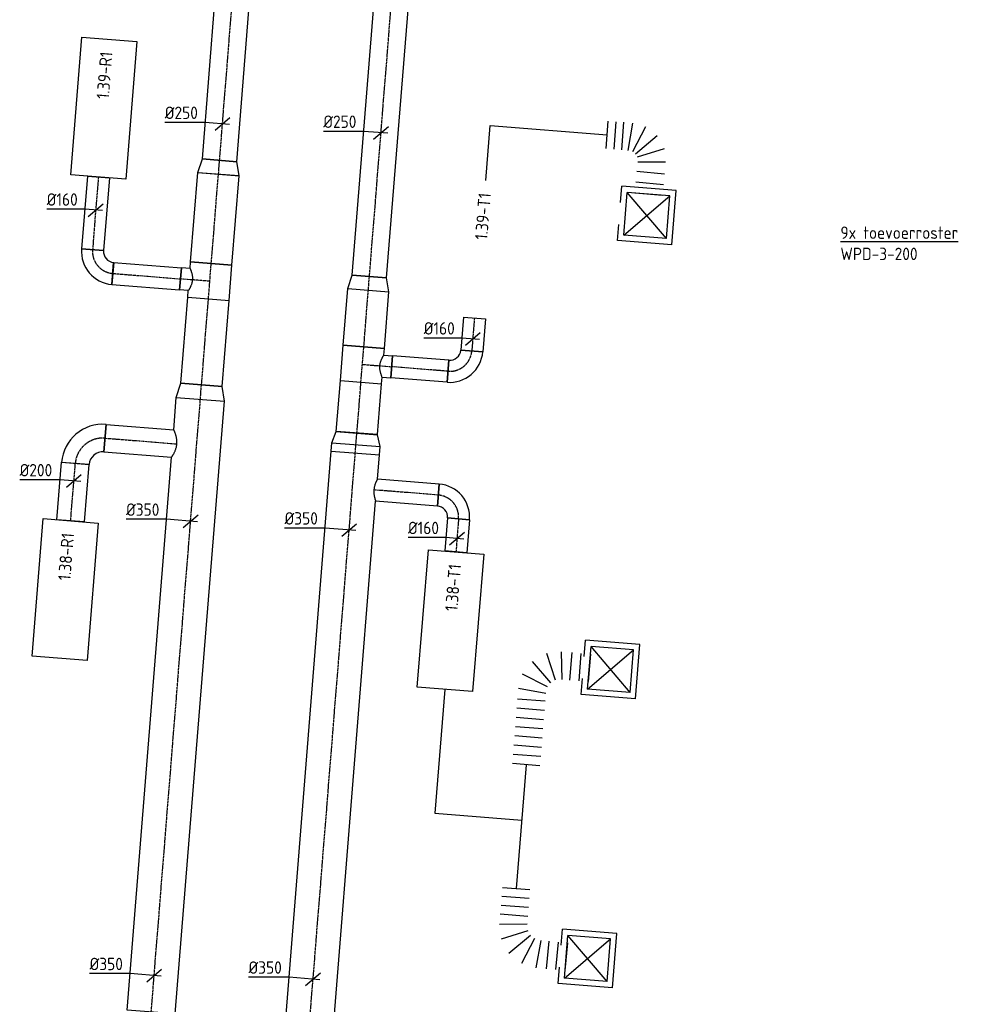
# Model space of a CAD drawing. Header units: millimetres. Extents: x -2733 to 48660, y -299 to 65852.
# Tile 37 of 44: x 8946 to 15834, y 38269 to 45404. Entities that reach past the tile are written whole.
import ezdxf

# ---------------------------------------------------------------- set-up
doc = ezdxf.new("R2010")
doc.units = ezdxf.units.MM
doc.linetypes.add('CENTER2', pattern=[28.575, 19.05, -3.175, 3.175, -3.175])
for name, color, linetype in [('WL570---_APP', 2, 'Continuous'), ('WL570---_RETOUR_D', 4, 'Continuous'), ('WL570---_RETOUR_HL', 1, 'CENTER2'), ('WL570---_TOEVOER_D', 3, 'Continuous'), ('WL570---_TOEVOER_HL', 1, 'CENTER2'), ('WL570---_TOEVOER_RST', 3, 'Continuous'), ('WL570---_TOEVOER_RST_HL', 1, 'CENTER2'), ('WM570---', 1, 'Continuous'), ('WM570---_RETOUR', 1, 'Continuous'), ('WM570---_TOEVOER', 1, 'Continuous')]:
    doc.layers.add(name, color=color, linetype=linetype)
doc.styles.add('STABICAD-018', font='ISOCP.SHX', dxfattribs={"height": 90})
doc.styles.add('STABICAD-025', font='ISOCP.SHX', dxfattribs={"height": 125})

# ---------------------------------------------------------------- blocks, each defined once
blk = doc.blocks.new('*U836')
at = {"color": 0, "linetype": 'Continuous'}
for p, q in [((0, 175, -3025), (4018.1, 175, -3025)), ((0, -175, -3025), (0, 175, -3025)), ((4218.1, 175, -3025), (4453.4, 175, -3025)), ((4453.4, 175, -3025), (4453.4, -175, -3025)), ((0, -175, -3025), (4453.4, -175, -3025))]:
    blk.add_line(p, q, dxfattribs=at)
at = {"layer": 'WL570---_RETOUR_HL', "linetype": 'CENTER2'}
blk.add_line((0, 0, -3025), (4453.4, 0, -3025), dxfattribs=at)
at = {"layer": 'WL570---_TOEVOER_D', "color": 2, "style": 'STABICAD-018'}
for tag in ['CODE', 'SECTIONCODE', 'POSITIONCODE']:
    blk.add_attdef(tag, (9898.9, 38213.4, 3025), '', height=1.8, dxfattribs=at)
blk = doc.blocks.new('*U842')
at = {"color": 0, "linetype": 'Continuous'}
for p, q in [((0, 150, -3025), (624.4, 150, -3025)), ((0, -150, -3025), (0, 150, -3025)), ((624.4, 150, -3025), (624.4, -150, -3025)), ((0, -150, -3025), (624.4, -150, -3025))]:
    blk.add_line(p, q, dxfattribs=at)
at = {"layer": 'WL570---_RETOUR_HL', "linetype": 'CENTER2'}
blk.add_line((0, 0, -3025), (624.4, 0, -3025), dxfattribs=at)
at = {"layer": 'WL570---_TOEVOER_D', "color": 2, "style": 'STABICAD-018'}
for tag, p in [('SECTIONCODE', (10141.8, 43117.1, 3025)), ('POSITIONCODE', (10141.8, 43117.1, 3025)), ('CODE', (10263.5, 42758.3, 3025))]:
    blk.add_attdef(tag, p, '', height=1.8, dxfattribs=at)
blk = doc.blocks.new('*U845')
at = {"color": 0, "linetype": 'Continuous'}
for p, q in [((-174.4, 14, -3025), (-467.5, 14, -3025)), ((49.8, -4, -3025), (-174.4, 14, -3025)), ((-53.8, -45.8, -3025), (53.8, 45.8, -3025))]:
    blk.add_line(p, q, dxfattribs=at)
at = {"color": 0, "linetype": 'Continuous', "style": 'STABICAD-018'}
blk.add_text('%%c350', height=90, dxfattribs=at).set_placement((-467.5, 39, -3025))
at = {"layer": 'WL570---_TOEVOER_D', "color": 2, "style": 'STABICAD-018'}
blk.add_attdef('CODE', (9920, 38477.2, 3025), '', height=1.8, dxfattribs=at)
blk = doc.blocks.new('*U816')
at = {"color": 0, "linetype": 'Continuous'}
for p, q in [((0, 175, -3025), (106.1, 150, -3025)), ((0, 175, -3025), (0, -175, -3025)), ((106.1, 150, -3025), (106.1, -150, -3025)), ((0, -175, -3025), (106.1, -150, -3025))]:
    blk.add_line(p, q, dxfattribs=at)
at = {"layer": 'WL570---_RETOUR_HL', "linetype": 'CENTER2'}
blk.add_line((0, 0, -3025), (106.1, 0, -3025), dxfattribs=at)
for centre in [(0, 0, -3025), (106.1, 0, -3025)]:
    blk.add_circle(centre, 0.0125, dxfattribs=at)
at = {"layer": 'WL570---_TOEVOER_D', "color": 2, "style": 'STABICAD-018'}
for tag, p in [('CODE', (10255, 42752.5, 3025)), ('SECTIONCODE', (10255, 42652.5, 3025)), ('POSITIONCODE', (10255, 42652.5, 3025))]:
    blk.add_attdef(tag, p, '', height=1.8, dxfattribs=at)
blk = doc.blocks.new('*U819')
at = {"color": 0, "linetype": 'Continuous'}
for p, q in [((0, 150, -3025), (99.1, 125, -3025)), ((0, 150, -3025), (0, -150, -3025)), ((99.1, 125, -3025), (99.1, -125, -3025)), ((0, -150, -3025), (99.1, -125, -3025))]:
    blk.add_line(p, q, dxfattribs=at)
at = {"layer": 'WL570---_RETOUR_HL', "linetype": 'CENTER2'}
blk.add_line((0, 0, -3025), (99.1, 0, -3025), dxfattribs=at)
for centre in [(0, 0, -3025), (99.1, 0, -3025)]:
    blk.add_circle(centre, 0.0125, dxfattribs=at)
at = {"layer": 'WL570---_TOEVOER_D', "color": 2, "style": 'STABICAD-018'}
for tag, p in [('CODE', (10386.1, 44385.6, 3025)), ('SECTIONCODE', (10386.1, 44285.6, 3025)), ('POSITIONCODE', (10386.1, 44285.6, 3025))]:
    blk.add_attdef(tag, p, '', height=1.8, dxfattribs=at)
blk = doc.blocks.new('*U851')
at = {"color": 0, "linetype": 'Continuous'}
for p, q in [((0, 125, -3025), (2693.1, 125, -3025)), ((0, -125, -3025), (0, 125, -3025)), ((2693.1, 125, -3025), (2693.1, -125, -3025)), ((0, -125, -3025), (2693.1, -125, -3025))]:
    blk.add_line(p, q, dxfattribs=at)
at = {"layer": 'WL570---_RETOUR_HL', "linetype": 'CENTER2'}
blk.add_line((0, 0, -3025), (2693.1, 0, -3025), dxfattribs=at)
at = {"layer": 'WL570---_TOEVOER_D', "color": 2, "style": 'STABICAD-018'}
for tag in ['CODE', 'SECTIONCODE', 'POSITIONCODE']:
    blk.add_attdef(tag, (10394, 44384.4, 3025), '', height=1.8, dxfattribs=at)
blk = doc.blocks.new('*U975')
at = {"color": 0, "linetype": 'Continuous'}
for p, q in [((0, 175, -3025), (4155.6, 175, -3025)), ((0, -175, -3025), (0, 175, -3025)), ((4155.6, 175, -3025), (4155.6, -175, -3025)), ((0, -175, -3025), (3820, -175, -3025)), ((3980, -175, -3025), (4155.6, -175, -3025))]:
    blk.add_line(p, q, dxfattribs=at)
at = {"layer": 'WL570---_TOEVOER_HL', "linetype": 'CENTER2'}
blk.add_line((0, 0, -3025), (4155.6, 0, -3025), dxfattribs=at)
at = {"layer": 'WL570---_TOEVOER_D', "color": 2, "style": 'STABICAD-018'}
for tag in ['CODE', 'SECTIONCODE', 'POSITIONCODE']:
    blk.add_attdef(tag, (11045.2, 38121.4, 3025), '', height=1.8, dxfattribs=at)
blk = doc.blocks.new('*U827')
at = {"color": 0, "linetype": 'Continuous'}
for p, q in [((-60.3, 175, -3025), (0, 175, -3025)), ((-60.3, 175, -3025), (-60.3, -175, -3025)), ((0, 175, -3025), (85.2, 150, -3025)), ((0, 175, -3025), (0, -175, -3025)), ((0, 175, -3025), (0, -175, -3025)), ((0, 175, -3025), (0, -175, -3025)), ((85.2, 150, -3025), (85.2, -150, -3025)), ((85.2, 150, -3025), (85.2, -150, -3025)), ((-60.3, -175, -3025), (0, -175, -3025)), ((0, -175, -3025), (85.2, -150, -3025))]:
    blk.add_line(p, q, dxfattribs=at)
at = {"layer": 'WL570---_TOEVOER_HL', "linetype": 'CENTER2'}
for p, q in [((0, 0, -3025), (85.2, 0, -3025)), ((-60.3, 0, -3025), (0, 0, -3025))]:
    blk.add_line(p, q, dxfattribs=at)
blk.add_circle((85.2, 0, -3025), 0.0125, dxfattribs=at)
at = {"layer": 'WL570---_TOEVOER_D', "color": 2, "style": 'STABICAD-018'}
for tag, p in [('CODE', (11382.4, 42423.8, 3025)), ('SECTIONCODE', (11382.4, 42323.8, 3025)), ('POSITIONCODE', (11382.4, 42323.8, 3025))]:
    blk.add_attdef(tag, p, '', height=1.8, dxfattribs=at)
blk = doc.blocks.new('*U988')
at = {"color": 0, "linetype": 'Continuous'}
for p, q in [((0, 150, -3025), (370.5, 150, -3025)), ((0, -150, -3025), (0, 150, -3025)), ((370.5, 150, -3025), (370.5, -150, -3025)), ((0, -150, -3025), (370.5, -150, -3025))]:
    blk.add_line(p, q, dxfattribs=at)
at = {"layer": 'WL570---_TOEVOER_HL', "linetype": 'CENTER2'}
blk.add_line((0, 0, -3025), (370.5, 0, -3025), dxfattribs=at)
at = {"layer": 'WL570---_TOEVOER_D', "color": 2, "style": 'STABICAD-018'}
for tag in ['CODE', 'SECTIONCODE', 'POSITIONCODE']:
    blk.add_attdef(tag, (11389.2, 42408.8, 3025), '', height=1.8, dxfattribs=at)
blk = doc.blocks.new('*U860')
at = {"color": 0, "linetype": 'Continuous'}
for p, q in [((0, 150, -3025), (99.1, 125, -3025)), ((0, 150, -3025), (0, -150, -3025)), ((99.1, 125, -3025), (99.1, -125, -3025)), ((0, -150, -3025), (99.1, -125, -3025))]:
    blk.add_line(p, q, dxfattribs=at)
at = {"layer": 'WL570---_TOEVOER_HL', "linetype": 'CENTER2'}
blk.add_line((0, 0, -3025), (99.1, 0, -3025), dxfattribs=at)
for centre in [(0, 0, -3025), (99.1, 0, -3025)]:
    blk.add_circle(centre, 0.0125, dxfattribs=at)
at = {"layer": 'WL570---_TOEVOER_D', "color": 2, "style": 'STABICAD-018'}
for tag, p in [('CODE', (11472.2, 43543.7, 3025)), ('SECTIONCODE', (11472.2, 43443.7, 3025)), ('POSITIONCODE', (11472.2, 43443.7, 3025))]:
    blk.add_attdef(tag, p, '', height=1.8, dxfattribs=at)
blk = doc.blocks.new('*U995')
at = {"color": 0, "linetype": 'Continuous'}
for p, q in [((0, 125, -3025), (2668.8, 125, -3025)), ((0, -125, -3025), (0, 125, -3025)), ((2668.8, 125, -3025), (2668.8, -125, -3025)), ((0, -125, -3025), (2668.8, -125, -3025))]:
    blk.add_line(p, q, dxfattribs=at)
at = {"layer": 'WL570---_TOEVOER_HL', "linetype": 'CENTER2'}
blk.add_line((0, 0, -3025), (2668.8, 0, -3025), dxfattribs=at)
at = {"layer": 'WL570---_TOEVOER_D', "color": 2, "style": 'STABICAD-018'}
for tag in ['CODE', 'SECTIONCODE', 'POSITIONCODE']:
    blk.add_attdef(tag, (11480.1, 43542.5, 3025), '', height=1.8, dxfattribs=at)
blk = doc.blocks.new('*U835')
at = {"color": 0, "linetype": 'Continuous'}
for p, q in [((0, 100, -3000), (417.5, 100, -3000)), ((0, -100, -3000), (0, 100, -3000)), ((417.5, 100, -3000), (417.5, -100, -3000)), ((0, -100, -3000), (417.5, -100, -3000))]:
    blk.add_line(p, q, dxfattribs=at)
at = {"layer": 'WL570---_RETOUR_HL', "linetype": 'CENTER2'}
blk.add_line((0, 0, -3000), (417.5, 0, -3000), dxfattribs=at)
at = {"layer": 'WL570---_TOEVOER_D', "color": 2, "style": 'STABICAD-018'}
for tag, p in [('SECTIONCODE', (9184.7, 42017.9, 3000)), ('POSITIONCODE', (9184.7, 42017.9, 3000)), ('CODE', (9315.4, 41772.1, 3000))]:
    blk.add_attdef(tag, p, '', height=1.8, dxfattribs=at)
blk = doc.blocks.new('*U838')
at = {"color": 0, "linetype": 'Continuous'}
for p, q in [((-99.7, 8, -3025), (-392.8, 8, -3025)), ((49.8, -4, -3025), (-99.7, 8, -3025)), ((-53.8, -45.8, -3025), (53.8, 45.8, -3025))]:
    blk.add_line(p, q, dxfattribs=at)
at = {"color": 0, "linetype": 'Continuous', "style": 'STABICAD-018'}
blk.add_text('%%c200', height=90, dxfattribs=at).set_placement((-392.8, 33, -3025))
at = {"layer": 'WL570---_TOEVOER_D', "color": 2, "style": 'STABICAD-018'}
blk.add_attdef('CODE', (9338.6, 42061.4, 3025), '', height=1.8, dxfattribs=at)
blk = doc.blocks.new('*U834')
at = {"color": 0, "linetype": 'Continuous'}
for p, q in [((-200, -100, -3000), (-200, 100, -3000)), ((100, -200, -3000), (-100, -200, -3000))]:
    blk.add_line(p, q, dxfattribs=at)
for radius in [300, 100]:
    blk.add_arc((-200, -200, -3000), radius, 360, 90, dxfattribs=at)
at = {"layer": 'WL570---_RETOUR_HL', "linetype": 'CENTER2'}
blk.add_arc((-200, -200, -3000), 200, 360, 90, dxfattribs=at)
at = {"layer": 'WL570---_TOEVOER_D', "color": 2, "style": 'STABICAD-018'}
for tag in ['CODE', 'SECTIONCODE', 'POSITIONCODE']:
    blk.add_attdef(tag, (9364.8, 42387.6, 3000), '', height=1.8, dxfattribs=at)
blk = doc.blocks.new('*U837')
at = {"color": 0, "linetype": 'Continuous'}
for p, q in [((0, 100, -3025), (491.2, 100, -3025)), ((0, -100, -3025), (0, 100, -3025)), ((0, -100, -3025), (491.2, -100, -3025))]:
    blk.add_line(p, q, dxfattribs=at)
blk.add_spline([(491.5, -99.5, -3025), (492.4, -98, -3025), (493.8, -95.4, -3025), (495.7, -91.9, -3025), (498.1, -87.4, -3025), (500.8, -82.1, -3025), (503.8, -75.9, -3025), (506.9, -68.9, -3025), (510.1, -61.2, -3025), (513.1, -52.9, -3025), (516, -44, -3025), (518.4, -34.7, -3025), (520.4, -25.1, -3025), (521.8, -15.1, -3025), (522.5, -5.1, -3025), (522.5, 5.1, -3025), (521.8, 15.1, -3025), (520.4, 25.1, -3025), (518.4, 34.7, -3025), (516, 44, -3025), (513.1, 52.9, -3025), (510.1, 61.2, -3025), (506.9, 68.9, -3025), (503.8, 75.9, -3025), (500.8, 82.1, -3025), (498.1, 87.4, -3025), (495.7, 91.9, -3025), (493.8, 95.4, -3025), (492.4, 98, -3025), (491.5, 99.5, -3025), (491.2, 100, -3025)], degree=3, dxfattribs=at)
at = {"layer": 'WL570---_RETOUR_HL', "linetype": 'CENTER2'}
blk.add_line((0, 0, -3025), (522.6, 0, -3025), dxfattribs=at)
at = {"layer": 'WL570---_TOEVOER_D', "color": 2, "style": 'STABICAD-018'}
for tag in ['CODE', 'SECTIONCODE', 'POSITIONCODE']:
    blk.add_attdef(tag, (9564.2, 42371.6, 3025), '', height=1.8, dxfattribs=at)
blk = doc.blocks.new('*U840')
at = {"color": 0, "linetype": 'Continuous'}
for p, q in [((0, 80, -3000), (528.4, 80, -3000)), ((0, -80, -3000), (0, 80, -3000)), ((528.4, 80, -3000), (528.4, -80, -3000)), ((0, -80, -3000), (528.4, -80, -3000))]:
    blk.add_line(p, q, dxfattribs=at)
at = {"layer": 'WL570---_RETOUR_HL', "linetype": 'CENTER2'}
blk.add_line((0, 0, -3000), (528.4, 0, -3000), dxfattribs=at)
at = {"layer": 'WL570---_TOEVOER_D', "color": 2, "style": 'STABICAD-018'}
for tag in ['SECTIONCODE', 'CODE', 'POSITIONCODE']:
    blk.add_attdef(tag, (9515.9, 44264, 3000), '', height=1.8, dxfattribs=at)
blk = doc.blocks.new('*U839')
at = {"color": 0, "linetype": 'Continuous'}
for p, q in [((-80, 160, -3000), (80, 160, -3000)), ((-160, -80, -3000), (-160, 80, -3000))]:
    blk.add_line(p, q, dxfattribs=at)
for radius in [80, 240]:
    blk.add_arc((-160, 160, -3000), radius, 270, 360, dxfattribs=at)
at = {"layer": 'WL570---_RETOUR_HL', "linetype": 'CENTER2'}
blk.add_arc((-160, 160, -3000), 160, 270, 0, dxfattribs=at)
at = {"layer": 'WL570---_TOEVOER_D', "color": 2, "style": 'STABICAD-018'}
for tag in ['CODE', 'SECTIONCODE', 'POSITIONCODE']:
    blk.add_attdef(tag, (9460.9, 43577.8, 3000), '', height=1.8, dxfattribs=at)
blk = doc.blocks.new('*U843')
at = {"color": 0, "linetype": 'Continuous'}
for p, q in [((0, 80, -3025), (492.3, 80, -3025)), ((0, -80, -3025), (0, 80, -3025)), ((492.3, 80, -3025), (492.3, -80, -3025)), ((0, -80, -3025), (492.3, -80, -3025))]:
    blk.add_line(p, q, dxfattribs=at)
at = {"layer": 'WL570---_RETOUR_HL', "linetype": 'CENTER2'}
blk.add_line((0, 0, -3025), (492.3, 0, -3025), dxfattribs=at)
at = {"layer": 'WL570---_TOEVOER_D', "color": 2, "style": 'STABICAD-018'}
for tag in ['CODE', 'SECTIONCODE', 'POSITIONCODE']:
    blk.add_attdef(tag, (9620.3, 43565, 3025), '', height=1.8, dxfattribs=at)
blk = doc.blocks.new('*U841')
at = {"color": 0, "linetype": 'Continuous'}
for p, q in [((0, 150, -3025), (651.2, 150, -3025)), ((0, -150, -3025), (0, 150, -3025)), ((651.2, 150, -3025), (651.2, -150, -3025)), ((0, -150, -3025), (651.2, -150, -3025))]:
    blk.add_line(p, q, dxfattribs=at)
at = {"layer": 'WL570---_RETOUR_HL', "linetype": 'CENTER2'}
blk.add_line((0, 0, -3025), (651.2, 0, -3025), dxfattribs=at)
at = {"layer": 'WL570---_TOEVOER_D', "color": 2, "style": 'STABICAD-018'}
for tag, p in [('SECTIONCODE', (10212.3, 43995.3, 3025)), ('POSITIONCODE', (10212.3, 43995.3, 3025)), ('CODE', (10334, 43636.4, 3025))]:
    blk.add_attdef(tag, p, '', height=1.8, dxfattribs=at)
blk = doc.blocks.new('*U844')
at = {"color": 0, "linetype": 'Continuous'}
for p, q in [((-128.3, 150, -3025), (-80, 150, -3025)), ((-128.3, 150, -3025), (-128.3, -150, -3025)), ((-80, 150, -3025), (-80, 213.3, -3025)), ((-80, 213.3, -3025), (80, 213.3, -3025)), ((80, 150, -3025), (80, 213.3, -3025)), ((80, 150, -3025), (128.3, 150, -3025)), ((128.3, 150, -3025), (128.3, -150, -3025)), ((-128.3, -150, -3025), (128.3, -150, -3025))]:
    blk.add_line(p, q, dxfattribs=at)
blk.add_spline([(79.6, 149.8, -3025), (78.4, 149.1, -3025), (76.3, 148.1, -3025), (73.5, 146.6, -3025), (69.9, 144.9, -3025), (65.7, 142.9, -3025), (60.7, 140.7, -3025), (55.1, 138.3, -3025), (49, 136, -3025), (42.3, 133.8, -3025), (35.2, 131.7, -3025), (27.8, 129.9, -3025), (20.1, 128.5, -3025), (12.1, 127.5, -3025), (4.1, 127, -3025), (-4.1, 127, -3025), (-12.1, 127.5, -3025), (-20.1, 128.5, -3025), (-27.8, 129.9, -3025), (-35.2, 131.7, -3025), (-42.3, 133.8, -3025), (-49, 136, -3025), (-55.1, 138.3, -3025), (-60.7, 140.7, -3025), (-65.7, 142.9, -3025), (-69.9, 144.9, -3025), (-73.5, 146.6, -3025), (-76.3, 148.1, -3025), (-78.4, 149.1, -3025), (-79.6, 149.8, -3025), (-80, 150, -3025)], degree=3, dxfattribs=at)
at = {"layer": 'WL570---_RETOUR_HL', "linetype": 'CENTER2'}
for p, q in [((0, 0, -3025), (0, 213.3, -3025)), ((-128.3, 0, -3025), (128.3, 0, -3025))]:
    blk.add_line(p, q, dxfattribs=at)
at = {"layer": 'WL570---_TOEVOER_D', "color": 2, "style": 'STABICAD-018'}
for tag in ['SECTIONCODE', 'CODE', 'POSITIONCODE']:
    blk.add_attdef(tag, (10323.7, 43508.5, 3025), '', height=1.8, dxfattribs=at)
blk = doc.blocks.new('*U847')
at = {"color": 0, "linetype": 'Continuous'}
for p, q in [((-79.7, 6.4, -3025), (-354.8, 6.4, -3025)), ((49.8, -4, -3025), (-79.7, 6.4, -3025)), ((-53.8, -45.8, -3025), (53.8, 45.8, -3025))]:
    blk.add_line(p, q, dxfattribs=at)
at = {"color": 0, "linetype": 'Continuous', "style": 'STABICAD-018'}
blk.add_text('%%c160', height=90, dxfattribs=at).set_placement((-354.8, 31.4, -3025))
at = {"layer": 'WL570---_TOEVOER_D', "color": 2, "style": 'STABICAD-018'}
blk.add_attdef('CODE', (9496.7, 44024.4, 3025), '', height=1.8, dxfattribs=at)
blk = doc.blocks.new('*U869')
at = {"color": 0, "linetype": 'Continuous'}
for p, q in [((-124.6, 10, -3025), (-417.7, 10, -3025)), ((49.8, -4, -3025), (-124.6, 10, -3025)), ((-53.8, -45.8, -3025), (53.8, 45.8, -3025))]:
    blk.add_line(p, q, dxfattribs=at)
at = {"color": 0, "linetype": 'Continuous', "style": 'STABICAD-018'}
blk.add_text('%%c250', height=90, dxfattribs=at).set_placement((-417.7, 35, -3025))
at = {"layer": 'WL570---_TOEVOER_D', "color": 2, "style": 'STABICAD-018'}
blk.add_attdef('CODE', (10415.2, 44649.1, 3025), '', height=1.8, dxfattribs=at)
blk = doc.blocks.new('*U997')
at = {"color": 0, "linetype": 'Continuous'}
for p, q in [((-124.6, 10, -3025), (-417.7, 10, -3025)), ((49.8, -4, -3025), (-124.6, 10, -3025)), ((-53.8, -45.8, -3025), (53.8, 45.8, -3025))]:
    blk.add_line(p, q, dxfattribs=at)
at = {"color": 0, "linetype": 'Continuous', "style": 'STABICAD-018'}
blk.add_text('%%c250', height=90, dxfattribs=at).set_placement((-417.7, 35, -3025))
at = {"layer": 'WL570---_TOEVOER_D', "color": 2, "style": 'STABICAD-018'}
blk.add_attdef('CODE', (11563.7, 44584.4, 3025), '', height=1.8, dxfattribs=at)
blk = doc.blocks.new('*U870')
at = {"color": 0, "linetype": 'Continuous'}
for p, q in [((-174.4, 14, -3025), (-467.5, 14, -3025)), ((49.8, -4, -3025), (-174.4, 14, -3025)), ((-53.8, -45.8, -3025), (53.8, 45.8, -3025))]:
    blk.add_line(p, q, dxfattribs=at)
at = {"color": 0, "linetype": 'Continuous', "style": 'STABICAD-018'}
blk.add_text('%%c350', height=90, dxfattribs=at).set_placement((-467.5, 39, -3025))
at = {"layer": 'WL570---_TOEVOER_D', "color": 2, "style": 'STABICAD-018'}
blk.add_attdef('CODE', (10184.2, 41769.6, 3025), '', height=1.8, dxfattribs=at)
blk = doc.blocks.new('*U977')
at = {"color": 0, "linetype": 'Continuous'}
for p, q in [((-174.4, 14, -3025), (-467.5, 14, -3025)), ((49.8, -4, -3025), (-174.4, 14, -3025)), ((-53.8, -45.8, -3025), (53.8, 45.8, -3025))]:
    blk.add_line(p, q, dxfattribs=at)
at = {"color": 0, "linetype": 'Continuous', "style": 'STABICAD-018'}
blk.add_text('%%c350', height=90, dxfattribs=at).set_placement((-467.5, 39, -3025))
at = {"layer": 'WL570---_TOEVOER_D', "color": 2, "style": 'STABICAD-018'}
blk.add_attdef('CODE', (11332.8, 41705.9, 3025), '', height=1.8, dxfattribs=at)
blk = doc.blocks.new('*U978')
at = {"color": 0, "linetype": 'Continuous'}
for p, q in [((-174.4, 14, -3025), (-467.5, 14, -3025)), ((49.8, -4, -3025), (-174.4, 14, -3025)), ((-53.8, -45.8, -3025), (53.8, 45.8, -3025))]:
    blk.add_line(p, q, dxfattribs=at)
at = {"color": 0, "linetype": 'Continuous', "style": 'STABICAD-018'}
blk.add_text('%%c350', height=90, dxfattribs=at).set_placement((-467.5, 39, -3025))
at = {"layer": 'WL570---_TOEVOER_D', "color": 2, "style": 'STABICAD-018'}
blk.add_attdef('CODE', (11071.6, 38451.3, 3025), '', height=1.8, dxfattribs=at)
blk = doc.blocks.new('*U965')
at = {"color": 0, "linetype": 'Continuous'}
for p, q in [((197.5, 197.5, -2700), (-197.5, 197.5, -2700)), ((-197.5, 80, -2700), (-197.5, 197.5, -2700)), ((155, 155, -2700), (-155, 155, -2700)), ((-155, -155, -2700), (-155, 155, -2700)), ((155, -155, -2700), (-155, 155, -2700)), ((-155, -155, -2700), (155, 155, -2700)), ((155, -155, -2700), (155, 155, -2700)), ((197.5, -197.5, -2700), (197.5, 197.5, -2700)), ((-197.5, -197.5, -2700), (-197.5, -80, -2700)), ((197.5, -197.5, -2700), (-197.5, -197.5, -2700)), ((155, -155, -2700), (-155, -155, -2700))]:
    blk.add_line(p, q, dxfattribs=at)
at = {"layer": 'WL570---_TOEVOER_RST_HL', "linetype": 'CENTER2'}
blk.add_circle((0, 0, -2700), 0.0125, dxfattribs=at)
at = {"layer": 'WM570---', "color": 1, "style": 'STABICAD-018'}
blk.add_attdef('PRODUCTCODE', (9978.6, 24204, 2700), '', height=1.8, rotation=355.4, dxfattribs=at)
at = {"layer": 'WM570---', "color": 2}
for tag, p, style in [('CODE', (9946.8, 23809.3, 2700), 'STABICAD-018'), ('SECTIONCODE', (9938.8, 23709.6, 2700), 'STABICAD-025'), ('MATERIALCODE', (9938.8, 23709.6, 2700), 'STABICAD-025'), ('POSITIONCODE', (9938.8, 23709.6, 2700), 'STABICAD-025'), ('FLOWPREFIX', (9921.4, 23213.4, 2700), 'STABICAD-018'), ('FLOW', (9943.9, 23211.6, 2700), 'STABICAD-018'), ('FLOWSUFFIX', (10109.9, 23198.3, 2700), 'STABICAD-018')]:
    blk.add_attdef(tag, p, '', height=1.8, rotation=355.4, dxfattribs=dict(at, style=style))
blk = doc.blocks.new('*U968')
at = {"color": 0, "linetype": 'Continuous'}
for p, q in [((0, -100, -3000), (0, 100, -3000)), ((55.9, 100, -3000), (55.9, -100, -3000)), ((111.7, 100, -3000), (111.7, -100, -3000)), ((177.5, 100, -3000), (157.7, -100, -3000)), ((272.4, 81, -3000), (193.7, -107.2, -3000)), ((361, 21.1, -3000), (215.8, -122.2, -3000)), ((419.7, -68.2, -3000), (230.5, -144.5, -3000)), ((437.5, -163.3, -3000), (237.3, -180.6, -3000)), ((436.4, -251, -3000), (236.4, -248.4, -3000)), ((435.4, -328.7, -3000), (235.4, -326.2, -3000)), ((434.4, -406.5, -3000), (234.4, -403.9, -3000))]:
    blk.add_line(p, q, dxfattribs=at)
at = {"layer": 'WL570---_TOEVOER_D', "color": 2, "style": 'STABICAD-018'}
for tag in ['CODE', 'SECTIONCODE', 'POSITIONCODE']:
    blk.add_attdef(tag, (13202.3, 44569.3, 3000), '', height=1.8, dxfattribs=at)
blk = doc.blocks.new('*U967')
at = {"color": 0, "linetype": 'Continuous'}
for p, q in [((363.8, 401.7, -3000), (563.8, 399.2, -3000)), ((363, 334.1, -3000), (563, 331.6, -3000)), ((362.1, 266.5, -3000), (562.1, 264, -3000)), ((351.5, 161.8, -3000), (539.1, 82, -3000)), ((361.4, 208.7, -3000), (561.2, 186.7, -3000)), ((0, -100, -3000), (0, 100, -3000)), ((65.3, 100, -3000), (65.3, -100, -3000)), ((130.5, 100, -3000), (130.5, -100, -3000)), ((195.8, 100, -3000), (195.8, -100, -3000)), ((251.3, 100, -3000), (270.8, -100, -3000)), ((298.4, 109.3, -3000), (375.8, -79.3, -3000)), ((330.1, 130.3, -3000), (473.4, -14.8, -3000))]:
    blk.add_line(p, q, dxfattribs=at)
at = {"layer": 'WL570---_TOEVOER_D', "color": 2, "style": 'STABICAD-018'}
for tag in ['CODE', 'SECTIONCODE', 'POSITIONCODE']:
    blk.add_attdef(tag, (13588.2, 52166.4, 3000), '', height=1.8, dxfattribs=at)
blk = doc.blocks.new('*U966')
at = {"color": 0, "linetype": 'Continuous'}
for p, q in [((299.6, 736.2, -3000), (499.6, 736.2, -3000)), ((299.6, 669.1, -3000), (499.6, 669.1, -3000)), ((299.6, 602.1, -3000), (499.6, 602.1, -3000)), ((299.6, 535, -3000), (499.6, 535, -3000)), ((299.6, 468, -3000), (499.6, 468, -3000)), ((299.6, 401, -3000), (499.6, 401, -3000)), ((299.6, 333.9, -3000), (499.6, 333.9, -3000)), ((299.6, 266.9, -3000), (499.6, 266.9, -3000)), ((290.2, 162.4, -3000), (478.6, 84.3, -3000)), ((299.6, 209.7, -3000), (499.6, 190, -3000)), ((0, -100, -3000), (0, 100, -3000)), ((66.6, 100, -3000), (66.6, -100, -3000)), ((133.2, 100, -3000), (133.2, -100, -3000)), ((190, 100, -3000), (209.7, -100, -3000)), ((237.3, 109.4, -3000), (315.3, -79, -3000)), ((269, 130.6, -3000), (413.2, -13.6, -3000))]:
    blk.add_line(p, q, dxfattribs=at)
at = {"layer": 'WL570---_TOEVOER_D', "color": 2, "style": 'STABICAD-018'}
for tag in ['CODE', 'SECTIONCODE', 'POSITIONCODE']:
    blk.add_attdef(tag, (14189.7, 54662.5, 3000), '', height=1.8, dxfattribs=at)
blk = doc.blocks.new('*U974')
at = {"color": 0, "linetype": 'Continuous'}
for p, q in [((0, 80, -3000), (240, 80, -3000)), ((0, -80, -3000), (0, 80, -3000)), ((240, 80, -3000), (240, -80, -3000)), ((0, -80, -3000), (240, -80, -3000))]:
    blk.add_line(p, q, dxfattribs=at)
at = {"layer": 'WL570---_TOEVOER_HL', "linetype": 'CENTER2'}
blk.add_line((0, 0, -3000), (240, 0, -3000), dxfattribs=at)
at = {"layer": 'WL570---_TOEVOER_D', "color": 2, "style": 'STABICAD-018'}
for tag, p in [('CODE', (12125.7, 41786.7, 3000)), ('SECTIONCODE', (12125.7, 41786.7, 3000)), ('POSITIONCODE', (12259.2, 41575.9, 3000))]:
    blk.add_attdef(tag, p, '', height=1.8, dxfattribs=at)
blk = doc.blocks.new('*U973')
at = {"color": 0, "linetype": 'Continuous'}
for p, q in [((-80, 160, -3000), (80, 160, -3000)), ((-160, -80, -3000), (-160, 80, -3000))]:
    blk.add_line(p, q, dxfattribs=at)
for radius in [80, 240]:
    blk.add_arc((-160, 160, -3000), radius, 270, 0, dxfattribs=at)
at = {"layer": 'WL570---_TOEVOER_HL', "linetype": 'CENTER2'}
blk.add_arc((-160, 160, -3000), 160, 270, 0, dxfattribs=at)
at = {"layer": 'WL570---_TOEVOER_D', "color": 2, "style": 'STABICAD-018'}
for tag in ['CODE', 'SECTIONCODE', 'POSITIONCODE']:
    blk.add_attdef(tag, (12138.5, 41946.2, 3000), '', height=1.8, dxfattribs=at)
blk = doc.blocks.new('*U976')
at = {"color": 0, "linetype": 'Continuous'}
for p, q in [((0, 80, -3025), (448.9, 80, -3025)), ((0, -80, -3025), (0, 80, -3025)), ((0, -80, -3025), (448.9, -80, -3025))]:
    blk.add_line(p, q, dxfattribs=at)
blk.add_spline([(449.1, -79.6, -3025), (449.6, -78.4, -3025), (450.5, -76.3, -3025), (451.8, -73.5, -3025), (453.3, -69.9, -3025), (455, -65.7, -3025), (456.8, -60.7, -3025), (458.8, -55.1, -3025), (460.7, -49, -3025), (462.6, -42.3, -3025), (464.3, -35.2, -3025), (465.8, -27.8, -3025), (467, -20.1, -3025), (467.8, -12.1, -3025), (468.2, -4.1, -3025), (468.2, 4.1, -3025), (467.8, 12.1, -3025), (467, 20.1, -3025), (465.8, 27.8, -3025), (464.3, 35.2, -3025), (462.6, 42.3, -3025), (460.7, 49, -3025), (458.8, 55.1, -3025), (456.8, 60.7, -3025), (455, 65.7, -3025), (453.3, 69.9, -3025), (451.8, 73.5, -3025), (450.5, 76.3, -3025), (449.6, 78.4, -3025), (449.1, 79.6, -3025), (448.9, 80, -3025)], degree=3, dxfattribs=at)
at = {"layer": 'WL570---_TOEVOER_HL', "linetype": 'CENTER2'}
blk.add_line((0, 0, -3025), (468.2, 0, -3025), dxfattribs=at)
at = {"layer": 'WL570---_TOEVOER_D', "color": 2, "style": 'STABICAD-018'}
for tag in ['CODE', 'SECTIONCODE', 'POSITIONCODE']:
    blk.add_attdef(tag, (11979, 41959, 3025), '', height=1.8, dxfattribs=at)
blk = doc.blocks.new('*U983')
at = {"color": 0, "linetype": 'Continuous'}
for p, q in [((-79.7, 6.4, -3000), (-354.8, 6.4, -3000)), ((49.8, -4, -3000), (-79.7, 6.4, -3000)), ((-53.8, -45.8, -3000), (53.8, 45.8, -3000))]:
    blk.add_line(p, q, dxfattribs=at)
at = {"color": 0, "linetype": 'Continuous', "style": 'STABICAD-018'}
blk.add_text('%%c160', height=90, dxfattribs=at).set_placement((-354.8, 31.4, -3000))
at = {"layer": 'WL570---_TOEVOER_D', "color": 2, "style": 'STABICAD-018'}
blk.add_attdef('CODE', (12114.3, 41644.4, 3000), '', height=1.8, dxfattribs=at)
blk = doc.blocks.new('*U985')
at = {"color": 0, "linetype": 'Continuous'}
for p, q in [((0, 80, -3000), (240, 80, -3000)), ((0, -80, -3000), (0, 80, -3000)), ((240, 80, -3000), (240, -80, -3000)), ((0, -80, -3000), (240, -80, -3000))]:
    blk.add_line(p, q, dxfattribs=at)
at = {"layer": 'WL570---_TOEVOER_HL', "linetype": 'CENTER2'}
blk.add_line((0, 0, -3000), (240, 0, -3000), dxfattribs=at)
at = {"layer": 'WL570---_TOEVOER_D', "color": 2, "style": 'STABICAD-018'}
for tag, p in [('CODE', (12240.9, 43242.2, 3000)), ('SECTIONCODE', (12240.9, 43242.2, 3000)), ('POSITIONCODE', (12382.7, 43133.8, 3000))]:
    blk.add_attdef(tag, p, '', height=1.8, dxfattribs=at)
blk = doc.blocks.new('*U984')
at = {"color": 0, "linetype": 'Continuous'}
for p, q in [((-160, -80, -3000), (-160, 80, -3000)), ((80, -160, -3000), (-80, -160, -3000))]:
    blk.add_line(p, q, dxfattribs=at)
for radius, start in [(240, 360), (80, 0)]:
    blk.add_arc((-160, -160, -3000), radius, start, 90, dxfattribs=at)
at = {"layer": 'WL570---_TOEVOER_HL', "linetype": 'CENTER2'}
blk.add_arc((-160, -160, -3000), 160, 360, 90, dxfattribs=at)
at = {"layer": 'WL570---_TOEVOER_D', "color": 2, "style": 'STABICAD-018'}
for tag in ['CODE', 'SECTIONCODE', 'POSITIONCODE']:
    blk.add_attdef(tag, (12208.9, 42843.4, 3000), '', height=1.8, dxfattribs=at)
blk = doc.blocks.new('*U987')
at = {"color": 0, "linetype": 'Continuous'}
for p, q in [((0, 80, -3025), (409, 80, -3025)), ((0, -80, -3025), (0, 80, -3025)), ((409, 80, -3025), (409, -80, -3025)), ((0, -80, -3025), (409, -80, -3025))]:
    blk.add_line(p, q, dxfattribs=at)
at = {"layer": 'WL570---_TOEVOER_HL', "linetype": 'CENTER2'}
blk.add_line((0, 0, -3025), (409, 0, -3025), dxfattribs=at)
at = {"layer": 'WL570---_TOEVOER_D', "color": 2, "style": 'STABICAD-018'}
for tag in ['CODE', 'SECTIONCODE', 'POSITIONCODE']:
    blk.add_attdef(tag, (12049.4, 42856.2, 3025), '', height=1.8, dxfattribs=at)
blk = doc.blocks.new('*U986')
at = {"color": 0, "linetype": 'Continuous'}
for p, q in [((0, 150, -3025), (411.1, 150, -3025)), ((0, -150, -3025), (0, 150, -3025)), ((411.1, 150, -3025), (411.1, -150, -3025)), ((0, -150, -3025), (411.1, -150, -3025))]:
    blk.add_line(p, q, dxfattribs=at)
at = {"layer": 'WL570---_TOEVOER_HL', "linetype": 'CENTER2'}
blk.add_line((0, 0, -3025), (411.1, 0, -3025), dxfattribs=at)
at = {"layer": 'WL570---_TOEVOER_D', "color": 2, "style": 'STABICAD-018'}
for tag in ['CODE', 'SECTIONCODE', 'POSITIONCODE']:
    blk.add_attdef(tag, (11439.3, 43033.9, 3025), '', height=1.8, dxfattribs=at)
blk = doc.blocks.new('*U989')
at = {"color": 0, "linetype": 'Continuous'}
for p, q in [((-128.3, 150, -3025), (128.3, 150, -3025)), ((-128.3, 150, -3025), (-128.3, -150, -3025)), ((128.3, 150, -3025), (128.3, -150, -3025)), ((-128.3, -150, -3025), (-80, -150, -3025)), ((-80, -150, -3025), (-80, -213.3, -3025)), ((80, -213.3, -3025), (-80, -213.3, -3025)), ((80, -150, -3025), (128.3, -150, -3025)), ((80, -150, -3025), (80, -213.3, -3025))]:
    blk.add_line(p, q, dxfattribs=at)
blk.add_spline([(-79.6, -149.8, -3025), (-78.4, -149.1, -3025), (-76.3, -148.1, -3025), (-73.5, -146.6, -3025), (-69.9, -144.9, -3025), (-65.7, -142.9, -3025), (-60.7, -140.7, -3025), (-55.1, -138.3, -3025), (-49, -136, -3025), (-42.3, -133.8, -3025), (-35.2, -131.7, -3025), (-27.8, -129.9, -3025), (-20.1, -128.5, -3025), (-12.1, -127.5, -3025), (-4.1, -127, -3025), (4.1, -127, -3025), (12.1, -127.5, -3025), (20.1, -128.5, -3025), (27.8, -129.9, -3025), (35.2, -131.7, -3025), (42.3, -133.8, -3025), (49, -136, -3025), (55.1, -138.3, -3025), (60.7, -140.7, -3025), (65.7, -142.9, -3025), (69.9, -144.9, -3025), (73.5, -146.6, -3025), (76.3, -148.1, -3025), (78.4, -149.1, -3025), (79.6, -149.8, -3025), (80, -150, -3025)], degree=3, dxfattribs=at)
at = {"layer": 'WL570---_TOEVOER_HL', "linetype": 'CENTER2'}
for p, q in [((0, 0, -3025), (0, -213.3, -3025)), ((-128.3, 0, -3025), (128.3, 0, -3025))]:
    blk.add_line(p, q, dxfattribs=at)
at = {"layer": 'WL570---_TOEVOER_D', "color": 2, "style": 'STABICAD-018'}
for tag in ['CODE', 'SECTIONCODE', 'POSITIONCODE']:
    blk.add_attdef(tag, (11429.1, 42906, 3025), '', height=1.8, dxfattribs=at)
blk = doc.blocks.new('*U990')
at = {"color": 0, "linetype": 'Continuous'}
for p, q in [((-79.7, 6.4, -3000), (-354.8, 6.4, -3000)), ((49.8, -4, -3000), (-79.7, 6.4, -3000)), ((-53.8, -45.8, -3000), (53.8, 45.8, -3000))]:
    blk.add_line(p, q, dxfattribs=at)
at = {"color": 0, "linetype": 'Continuous', "style": 'STABICAD-018'}
blk.add_text('%%c160', height=90, dxfattribs=at).set_placement((-354.8, 31.4, -3000))
at = {"layer": 'WL570---_TOEVOER_D', "color": 2, "style": 'STABICAD-018'}
blk.add_attdef('CODE', (12228.7, 43090.5, 3000), '', height=1.8, dxfattribs=at)

msp = doc.modelspace()

# ---------------------------------------------------------------- linework, layer by layer
at = {"layer": 'WL570---_APP', "elevation": 25}
msp.add_lwpolyline([(9396, 45276.9), (9794.7, 45244.8), (9714.5, 44248), (9315.8, 44280.1)], close=True, dxfattribs=at)
at = {"layer": 'WL570---_APP'}
msp.add_lwpolyline([(9116.1, 41788.1), (9514.8, 41756), (9434.6, 40759.2), (9035.9, 40791.3)], close=True, dxfattribs=at)
at = {"layer": 'WL570---_APP', "color": 2}
msp.add_lwpolyline([(11909, 41563.3), (12307.7, 41531.4), (12225.6, 40534.8), (11826.8, 40566.7)], close=True, dxfattribs=at)
at = {"layer": 'WL570---_TOEVOER_D'}
for points in [[(12322.7, 44238.8), (12355, 44637.5), (13202.3, 44569.3)], [(12026.2, 40550.7), (11954.5, 39654.2), (12583.8, 39603.9)], [(12616, 40005.2), (12544.2, 39108)]]:
    msp.add_lwpolyline(points, dxfattribs=at)

# ---------------------------------------------------------------- block references
at = {"layer": 'WL570---_RETOUR_D', "linetype": 'Continuous'}
for name, p, rotation in [('*U851', (10394, 44384.4, 3025), 85.41264576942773), ('*U819', (10386.1, 44285.6, 3025), 85.41264576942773), ('*U840', (9515.9, 44264, 3025), 265.412646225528), ('*U841', (10334, 43636.4, 3025), 85.41264576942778), ('*U839', (9460.9, 43577.8, 3025), 265.412646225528), ('*U843', (9620.3, 43565, 3025), 355.4126462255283), ('*U844', (10323.7, 43508.5, 3025), 85.41264599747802), ('*U842', (10263.5, 42758.3, 3025), 85.41264576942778), ('*U816', (10255, 42652.5, 3025), 85.41264576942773), ('*U836', (9898.9, 38213.4, 3025), 85.41264576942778), ('*U834', (9364.8, 42387.6, 3025), 85.41264622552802), ('*U837', (9564.2, 42371.6, 3025), 355.4126462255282), ('*U835', (9315.4, 41772.1, 3025), 85.41264622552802)]:
    msp.add_blockref(name, p, dxfattribs=dict(at, rotation=rotation))
at = {"layer": 'WL570---_TOEVOER_D', "linetype": 'Continuous'}
for name, p, rotation in [('*U995', (11480.1, 43542.5, 3025), 85.41264576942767), ('*U968', (13202.3, 44569.3, 3000), 355.4126473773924), ('*U860', (11472.2, 43443.7, 3025), 85.41264576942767), ('*U986', (11439.3, 43033.9, 3025), 85.41264576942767), ('*U985', (12240.9, 43242.2, 3000), 265.4126457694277), ('*U989', (11429.1, 42906, 3025), 85.41264576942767), ('*U987', (12049.4, 42856.2, 3025), 175.4126457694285), ('*U984', (12208.9, 42843.4, 3000), 265.4126457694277), ('*U988', (11389.2, 42408.8, 3025), 85.41264576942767), ('*U827', (11382.4, 42323.8, 3025), 85.41264576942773), ('*U975', (11045.2, 38121.4, 3025), 85.41264576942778), ('*U976', (11979, 41959, 3025), 175.4126457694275), ('*U973', (12138.5, 41946.2, 3000), 85.41264576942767), ('*U974', (12125.7, 41786.7, 3000), 265.4126457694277), ('*U966', (13073, 40707.1, 3000), 175.4252666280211), ('*U967', (12543.4, 39108.1, -50), 265.42526662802)]:
    msp.add_blockref(name, p, dxfattribs=dict(at, rotation=rotation))
at = {"layer": 'WL570---_TOEVOER_RST', "linetype": 'Continuous', "rotation": 355.3999999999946}
for p in [(13490.7, 43984.2, -350), (13227.5, 40694.7, -350), (13060, 38601.4, -350)]:
    msp.add_blockref('*U965', p, dxfattribs=at)
at = {"layer": 'WM570---_RETOUR', "linetype": 'Continuous'}
for name, p in [('*U869', (10415.2, 44649.1, 3025)), ('*U847', (9496.7, 44024.4, 3025)), ('*U838', (9338.6, 42061.4, 3025)), ('*U870', (10184.2, 41769.6, 3025)), ('*U845', (9920, 38477.2, 3025))]:
    msp.add_blockref(name, p, dxfattribs=at)
at = {"layer": 'WM570---_TOEVOER', "linetype": 'Continuous'}
for name, p in [('*U997', (11563.7, 44584.4, 3025)), ('*U990', (12228.7, 43090.5, 3000)), ('*U977', (11332.8, 41705.9, 3025)), ('*U983', (12114.3, 41644.4, 3000)), ('*U978', (11071.6, 38451.3, 3025))]:
    msp.add_blockref(name, p, dxfattribs=at)

# ---------------------------------------------------------------- texts
at = {"layer": 'WM570---', "style": 'STABICAD-018'}
for s, p in [('1.39-R1', (9591.9, 44826.3)), ('1.39-T1', (12333.8, 43805.9)), ('1.38-R1', (9313, 41337.4)), ('1.38-T1', (12117.3, 41114.6))]:
    msp.add_text(s, height=90, rotation=85.41, dxfattribs=at).set_placement(p)
for s, p in [('%%U9x toevoerroster', (14892.5, 43815.4)), ('WPD-3-200', (14892.5, 43661.8))]:
    msp.add_text(s, height=90, dxfattribs=at).set_placement(p)

doc.saveas('drawing.dxf')
